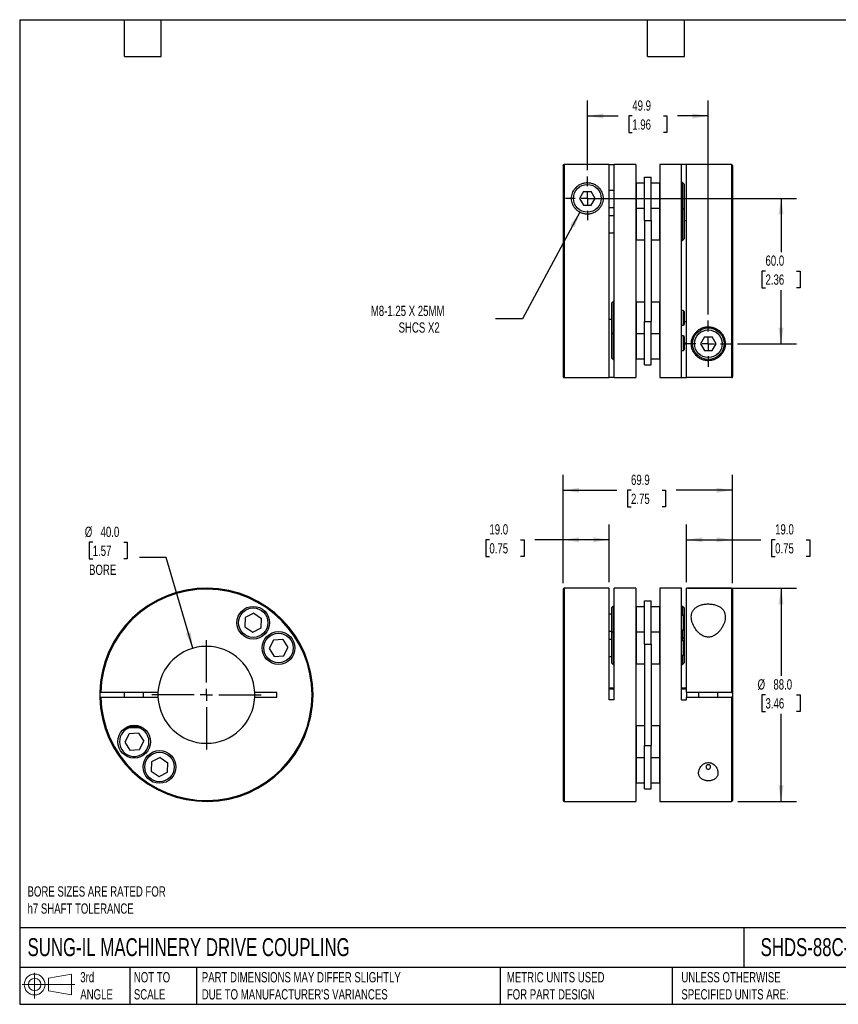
# Model space of a CAD drawing. Header units: millimetres. Extents: x 13 to 546, y 13 to 419.
# Tile 1 of 2: x 13 to 350, y 13 to 419. Entities that reach past the tile are written whole.
import ezdxf

# ---------------------------------------------------------------- set-up
doc = ezdxf.new("R2010")
doc.units = ezdxf.units.MM
doc.header["$LTSCALE"] = 2
doc.linetypes.add('SLD-Center', pattern=[19.05, 15.24, -1.27, 1.27, -1.27])
doc.linetypes.add('SLD-Solid', pattern=[0])
doc.layers.add('CENTER', color=40, linetype='SLD-Center')
doc.layers.add('SLD-DEFPOINTS', color=7, linetype='Continuous')
doc.layers.add('DIMENSIONS', color=140, linetype='SLD-Solid', lineweight=25)
doc.layers.add('TEXT', color=140, linetype='SLD-Solid', lineweight=25)
doc.styles.add('SLDTEXTSTYLE0', font='TXT', dxfattribs={"width": 0.7})
doc.dimstyles.new('SLDDIMSTYLE0', dxfattribs={"dimtxt": 4.316016, "dimasz": 6.604, "dimexe": 0, "dimexo": 0.0625, "dimgap": 1.079004, "dimtad": 0, "dimtih": 1, "dimtoh": 1, "dimdec": 1, "dimrnd": 1e-09, "dimzin": 4, "dimdsep": 46, "dimtxsty": 'SLDTEXTSTYLE0', "dimsah": 1, "dimcen": 0.09, "dimadec": 0, "dimazin": 1, "dimtfac": 1, "dimtdec": 1, "dimtofl": 0, "dimtmove": 0, "dimatfit": 3, "dimfxl": 0, "dimfrac": 2, "dimtolj": 1, "dimtzin": 12, "dimarcsym": 0})
doc.dimstyles.new('SLDDIMSTYLE1', dxfattribs={"dimtxt": 4.316016, "dimasz": 6.604, "dimexe": 0, "dimexo": 0.0625, "dimgap": 1.079004, "dimtad": 0, "dimtih": 1, "dimtoh": 1, "dimdec": 1, "dimrnd": 1e-09, "dimzin": 12, "dimdsep": 46, "dimtxsty": 'SLDTEXTSTYLE0', "dimsah": 1, "dimcen": 0.09, "dimadec": 0, "dimazin": 3, "dimtfac": 1, "dimtdec": 1, "dimtofl": 0, "dimtmove": 0, "dimatfit": 3, "dimfxl": 0, "dimfrac": 2, "dimtolj": 1, "dimtzin": 12, "dimarcsym": 0})
doc.dimstyles.new('SLDDIMSTYLE2', dxfattribs={"dimtxt": 4.316016, "dimasz": 6.604, "dimexe": 0, "dimexo": 0.0625, "dimgap": 1.079004, "dimtad": 0, "dimtih": 1, "dimtoh": 1, "dimdec": 1, "dimrnd": 1e-09, "dimzin": 4, "dimdsep": 46, "dimtxsty": 'SLDTEXTSTYLE0', "dimsah": 1, "dimcen": 0, "dimadec": 0, "dimazin": 1, "dimtfac": 1, "dimtdec": 1, "dimtofl": 0, "dimtmove": 0, "dimatfit": 3, "dimfxl": 0, "dimfrac": 2, "dimtolj": 1, "dimtzin": 12, "dimarcsym": 0})
doc.dimstyles.new('SLDDIMSTYLE3', dxfattribs={"dimtxt": 4.316016, "dimasz": 6.604, "dimexe": 0, "dimexo": 0.0625, "dimgap": 1.079004, "dimtad": 0, "dimtih": 1, "dimtoh": 1, "dimdec": 1, "dimrnd": 1e-09, "dimzin": 12, "dimdsep": 46, "dimtxsty": 'SLDTEXTSTYLE0', "dimsah": 1, "dimcen": 0, "dimadec": 0, "dimazin": 3, "dimtfac": 1, "dimtdec": 1, "dimtofl": 0, "dimtmove": 0, "dimatfit": 3, "dimfxl": 0, "dimfrac": 2, "dimtolj": 1, "dimtzin": 12, "dimarcsym": 0})

# ---------------------------------------------------------------- blocks, each defined once
blk = doc.blocks.new('Block11')
at = {"color": 7, "linetype": 'SLD-Solid', "lineweight": 18}
for p, q in [((5.18, 10.62), (5.18, 0)), ((10.96, 8.33), (20.35, 10.06)), ((10.96, 3.19), (10.96, 8.33)), ((20.35, 10.06), (20.35, 1.46)), ((0, 5.76), (21.75, 5.76)), ((10.96, 3.19), (20.35, 1.46))]:
    blk.add_line(p, q, dxfattribs=at)
for radius in [4.3, 2.57]:
    blk.add_circle((5.18, 5.76), radius, dxfattribs=at)
blk = doc.blocks.new('Block12')
at = {"layer": 'SLD-DEFPOINTS'}
blk.add_blockref('Block11', (0, 0), dxfattribs=at)
blk = doc.blocks.new('_D')
at = {"layer": 'DIMENSIONS'}
for p, q in [((288.38, 184.44), (333.21, 184.44)), ((326.86, 184.44), (326.86, 148.26)), ((320.45, 140.44), (319, 140.44)), ((319, 140.44), (319, 133.58)), ((333.27, 140.44), (334.72, 140.44)), ((334.72, 140.44), (334.72, 133.58)), ((319, 133.58), (320.45, 133.58)), ((326.86, 96.44), (326.86, 132.61)), ((334.72, 133.58), (333.27, 133.58)), ((308.98, 96.44), (333.21, 96.44))]:
    blk.add_line(p, q, dxfattribs=at)
for points in [[(326.86, 184.44), (325.85, 177.83), (327.88, 177.83)], [(326.86, 96.44), (327.88, 103.04), (325.85, 103.04)]]:
    blk.add_solid(points, dxfattribs=at)
at = {"layer": 'DIMENSIONS', "char_height": 4.233, "attachment_point": 1, "style": 'SLDTEXTSTYLE0'}
for s, insert in [('%%c', (317.19, 146.86)), ('88.0', (323.71, 146.86)), ('3.46', (320.45, 139.03))]:
    blk.add_mtext(s, dxfattribs=dict(at, insert=insert))
blk = doc.blocks.new('_D_1')
at = {"layer": 'DIMENSIONS'}
for p, q in [((287.84, 186.98), (287.84, 210.79)), ((306.84, 186.58), (306.84, 210.79)), ((287.84, 204.44), (306.84, 204.44)), ((306.84, 204.44), (318.57, 204.44)), ((324.42, 204.44), (322.97, 204.44)), ((322.97, 204.44), (322.97, 197.58)), ((337.25, 204.44), (338.7, 204.44)), ((338.7, 204.44), (338.7, 197.58)), ((322.97, 197.58), (324.42, 197.58)), ((338.7, 197.58), (337.25, 197.58))]:
    blk.add_line(p, q, dxfattribs=at)
for points in [[(287.84, 204.44), (294.44, 203.42), (294.44, 205.45)], [(306.84, 204.44), (300.24, 205.45), (300.24, 203.42)]]:
    blk.add_solid(points, dxfattribs=at)
at = {"layer": 'DIMENSIONS', "char_height": 4.233, "attachment_point": 1, "style": 'SLDTEXTSTYLE0'}
for s, insert in [('19.0', (324.42, 210.86)), ('0.75', (324.42, 203.03))]:
    blk.add_mtext(s, dxfattribs=dict(at, insert=insert))
blk = doc.blocks.new('_D_2')
at = {"layer": 'DIMENSIONS'}
for p, q in [((236.94, 186.58), (236.94, 210.79)), ((255.94, 186.98), (255.94, 210.79)), ((206.53, 204.44), (205.08, 204.44)), ((205.08, 204.44), (205.08, 197.58)), ((219.36, 204.44), (220.81, 204.44)), ((220.81, 204.44), (220.81, 197.58)), ((236.94, 204.44), (225.21, 204.44)), ((255.94, 204.44), (236.94, 204.44)), ((205.08, 197.58), (206.53, 197.58)), ((220.81, 197.58), (219.36, 197.58))]:
    blk.add_line(p, q, dxfattribs=at)
for points in [[(236.94, 204.44), (243.54, 203.42), (243.54, 205.45)], [(255.94, 204.44), (249.34, 205.45), (249.34, 203.42)]]:
    blk.add_solid(points, dxfattribs=at)
at = {"layer": 'DIMENSIONS', "char_height": 4.233, "attachment_point": 1, "style": 'SLDTEXTSTYLE0'}
for s, insert in [('19.0', (206.53, 210.86)), ('0.75', (206.53, 203.03))]:
    blk.add_mtext(s, dxfattribs=dict(at, insert=insert))
blk = doc.blocks.new('_D_3')
at = {"layer": 'DIMENSIONS'}
for p, q in [((236.94, 186.58), (236.94, 231.21)), ((306.84, 186.58), (306.84, 231.21)), ((236.94, 224.86), (259.1, 224.86)), ((264.95, 224.86), (263.5, 224.86)), ((263.5, 224.86), (263.5, 218)), ((277.78, 224.86), (279.22, 224.86)), ((279.22, 224.86), (279.22, 218)), ((306.84, 224.86), (283.62, 224.86)), ((263.5, 218), (264.95, 218)), ((279.22, 218), (277.78, 218))]:
    blk.add_line(p, q, dxfattribs=at)
for points in [[(236.94, 224.86), (243.54, 223.85), (243.54, 225.88)], [(306.84, 224.86), (300.24, 225.88), (300.24, 223.85)]]:
    blk.add_solid(points, dxfattribs=at)
at = {"layer": 'DIMENSIONS', "char_height": 4.233, "attachment_point": 1, "style": 'SLDTEXTSTYLE0'}
for s, insert in [('69.9', (264.95, 231.29)), ('2.75', (264.95, 223.46))]:
    blk.add_mtext(s, dxfattribs=dict(at, insert=insert))
blk = doc.blocks.new('_D_5')
at = {"layer": 'DIMENSIONS'}
for p, q in [((249.48, 345.35), (333.21, 345.35)), ((326.86, 345.35), (326.86, 323.17)), ((320.45, 315.35), (319, 315.35)), ((319, 315.35), (319, 308.49)), ((333.27, 315.35), (334.72, 315.35)), ((334.72, 315.35), (334.72, 308.49)), ((319, 308.49), (320.45, 308.49)), ((326.86, 285.35), (326.86, 307.52)), ((334.72, 308.49), (333.27, 308.49)), ((308.92, 285.35), (333.21, 285.35))]:
    blk.add_line(p, q, dxfattribs=at)
for points in [[(326.86, 345.35), (325.85, 338.74), (327.88, 338.74)], [(326.86, 285.35), (327.88, 291.95), (325.85, 291.95)]]:
    blk.add_solid(points, dxfattribs=at)
at = {"layer": 'DIMENSIONS', "char_height": 4.233, "attachment_point": 1, "style": 'SLDTEXTSTYLE0'}
for s, insert in [('60.0', (320.45, 321.77)), ('2.36', (320.45, 313.94))]:
    blk.add_mtext(s, dxfattribs=dict(at, insert=insert))
blk = doc.blocks.new('_D_6')
at = {"layer": 'DIMENSIONS'}
for p, q in [((246.94, 356.93), (246.94, 385.71)), ((296.84, 297.43), (296.84, 385.71)), ((246.94, 379.36), (259.63, 379.36)), ((265.48, 379.36), (264.03, 379.36)), ((264.03, 379.36), (264.03, 372.5)), ((278.3, 379.36), (279.75, 379.36)), ((279.75, 379.36), (279.75, 372.5)), ((296.84, 379.36), (284.15, 379.36)), ((264.03, 372.5), (265.48, 372.5)), ((279.75, 372.5), (278.3, 372.5))]:
    blk.add_line(p, q, dxfattribs=at)
for points in [[(246.94, 379.36), (253.54, 378.34), (253.54, 380.37)], [(296.84, 379.36), (290.24, 380.37), (290.24, 378.34)]]:
    blk.add_solid(points, dxfattribs=at)
at = {"layer": 'DIMENSIONS', "char_height": 4.233, "attachment_point": 1, "style": 'SLDTEXTSTYLE0'}
for s, insert in [('49.9', (265.48, 385.78)), ('1.96', (265.48, 377.95))]:
    blk.add_mtext(s, dxfattribs=dict(at, insert=insert))
blk = doc.blocks.new('_D_7')
at = {"layer": 'DIMENSIONS'}
for p, q in [((243.86, 339.62), (220.14, 295.57)), ((220.14, 295.57), (209.03, 295.57))]:
    blk.add_line(p, q, dxfattribs=at)
blk.add_solid([(243.86, 339.62), (239.83, 334.29), (241.62, 333.33)], dxfattribs=at)
at = {"layer": 'DIMENSIONS', "attachment_point": 1, "style": 'SLDTEXTSTYLE0'}
for s, insert, char_height in [('M8-1.25 X 25MM', (157.58, 301.03), 4.2333), ('SHCS X2', (169.05, 294.17), 4.233)]:
    blk.add_mtext(s, dxfattribs=dict(at, insert=insert, char_height=char_height))
blk = doc.blocks.new('SW_CENTERMARKSYMBOL_1')
at = {"layer": 'CENTER', "color": 0}
for p, q in [((0, 5.08), (0, 9.54)), ((-5.08, 0), (-9.54, 0)), ((0, 0), (-2.54, 0)), ((0, 0), (0, 2.54)), ((0, 0), (0, -2.54)), ((0, 0), (2.54, 0)), ((5.08, 0), (9.54, 0)), ((0, -5.08), (0, -9.54))]:
    blk.add_line(p, q, dxfattribs=at)
blk = doc.blocks.new('SW_CENTERMARKSYMBOL_2')
at = {"layer": 'CENTER', "color": 0}
for p, q in [((0, 5.08), (0, 9.04)), ((-5.08, 0), (-9.04, 0)), ((0, 0), (-2.54, 0)), ((0, 0), (0, 2.54)), ((0, 0), (0, -2.54)), ((0, 0), (2.54, 0)), ((5.08, 0), (9.04, 0)), ((0, -5.08), (0, -9.04))]:
    blk.add_line(p, q, dxfattribs=at)
blk = doc.blocks.new('_D_8')
at = {"layer": 'DIMENSIONS'}
for p, q in [((42.82, 203.39), (41.37, 203.39)), ((41.37, 203.39), (41.37, 196.53)), ((55.64, 203.39), (57.09, 203.39)), ((57.09, 203.39), (57.09, 196.53)), ((41.37, 196.53), (42.82, 196.53)), ((57.09, 196.53), (55.64, 196.53)), ((73.19, 197.12), (62.08, 197.12)), ((84.13, 159.64), (73.19, 197.12))]:
    blk.add_line(p, q, dxfattribs=at)
blk.add_solid([(84.13, 159.64), (83.26, 166.26), (81.31, 165.69)], dxfattribs=at)
at = {"layer": 'DIMENSIONS', "char_height": 4.233, "attachment_point": 1, "style": 'SLDTEXTSTYLE0'}
for s, insert in [('%%c', (39.56, 209.82)), ('40.0', (46.08, 209.82)), ('1.57', (42.82, 201.99)), ('BORE', (41.32, 194.16))]:
    blk.add_mtext(s, dxfattribs=dict(at, insert=insert))
blk = doc.blocks.new('SW_CENTERMARKSYMBOL_3')
at = {"layer": 'CENTER', "color": 0}
for p, q in [((0, 5.08), (0, 22.54)), ((-5.08, 0), (-22.54, 0)), ((0, 0), (-2.54, 0)), ((0, 0), (0, 2.54)), ((0, 0), (0, -2.54)), ((0, 0), (2.54, 0)), ((5.08, 0), (22.54, 0)), ((0, -5.08), (0, -22.54))]:
    blk.add_line(p, q, dxfattribs=at)

msp = doc.modelspace()

# ---------------------------------------------------------------- linework, layer by layer
for p, q in [((236.94, 358.93), (236.94, 271.75)), ((255.94, 359.33), (237.34, 359.33)), ((237.34, 359.33), (237.34, 271.35)), ((255.94, 271.35), (255.94, 359.33)), ((255.94, 359.3), (257.94, 359.3)), ((266.94, 359.35), (257.94, 359.35)), ((257.94, 271.35), (257.94, 359.35)), ((266.94, 359.35), (266.94, 271.35)), ((285.84, 359.35), (276.84, 359.35)), ((276.84, 359.35), (276.84, 271.35)), ((285.84, 271.35), (285.84, 359.35)), ((287.84, 359.3), (285.84, 359.3)), ((306.44, 359.35), (287.84, 359.35)), ((287.84, 271.36), (287.84, 359.35)), ((306.44, 359.35), (306.44, 271.36)), ((306.84, 358.95), (306.84, 271.76)), ((270.54, 336.22), (270.54, 354.08)), ((270.54, 354.08), (273.24, 354.08)), ((273.24, 336.22), (273.24, 354.08)), ((267.14, 351.62), (266.94, 351.42)), ((270.54, 351.62), (267.14, 351.62)), ((267.14, 351.62), (267.14, 341.18)), ((276.64, 351.62), (273.24, 351.62)), ((276.84, 351.42), (276.64, 351.62)), ((276.64, 351.62), (276.64, 341.18)), ((286.16, 351.87), (285.84, 351.87)), ((286.84, 351.19), (286.16, 351.87)), ((286.16, 351.87), (286.16, 341.43)), ((286.84, 351.19), (286.84, 340.76)), ((245.32, 348.15), (243.71, 345.35)), ((245.32, 348.15), (248.56, 348.15)), ((250.17, 345.35), (248.56, 348.15)), ((257.94, 348.62), (255.94, 348.62)), ((243.71, 345.35), (245.32, 342.55)), ((245.32, 342.55), (248.56, 342.55)), ((248.56, 342.55), (250.17, 345.35)), ((255.94, 341.62), (257.94, 341.62)), ((286.16, 341.43), (285.84, 341.43)), ((286.84, 340.76), (286.16, 341.43)), ((286.16, 341.43), (286.16, 327.93)), ((257.94, 338.18), (255.94, 338.18)), ((267.14, 341.18), (266.94, 340.98)), ((270.54, 341.18), (267.14, 341.18)), ((267.14, 341.18), (267.14, 328.18)), ((276.64, 341.18), (273.24, 341.18)), ((276.84, 340.98), (276.64, 341.18)), ((276.64, 341.18), (276.64, 328.18)), ((286.84, 340.76), (286.84, 328.61)), ((270.54, 336.22), (273.24, 336.22)), ((270.54, 336.22), (270.54, 294.47)), ((273.24, 336.22), (273.24, 294.47)), ((286.84, 336.25), (287.84, 336.25)), ((255.94, 331.18), (257.94, 331.18)), ((266.94, 328.38), (267.14, 328.18)), ((267.14, 328.18), (270.54, 328.18)), ((273.24, 328.18), (276.64, 328.18)), ((276.64, 328.18), (276.84, 328.38)), ((285.84, 327.93), (286.16, 327.93)), ((286.16, 327.93), (286.84, 328.61)), ((257.61, 302.76), (256.94, 302.09)), ((256.94, 302.09), (256.94, 289.94)), ((257.94, 302.76), (257.61, 302.76)), ((257.61, 302.76), (257.61, 289.26)), ((267.14, 302.51), (266.94, 302.31)), ((270.54, 302.51), (267.14, 302.51)), ((267.14, 302.51), (267.14, 289.51)), ((276.64, 302.51), (273.24, 302.51)), ((276.84, 302.31), (276.64, 302.51)), ((276.64, 302.51), (276.64, 289.51)), ((286.54, 299.01), (285.84, 299.01)), ((286.84, 298.71), (286.54, 299.01)), ((286.54, 299.01), (286.54, 293.01)), ((286.84, 298.71), (286.84, 293.31)), ((255.94, 295.45), (256.94, 295.45)), ((270.54, 294.47), (273.24, 294.47)), ((270.54, 276.61), (270.54, 294.47)), ((273.24, 276.61), (273.24, 294.47)), ((285.84, 293.01), (286.54, 293.01)), ((286.54, 293.01), (286.84, 293.31)), ((287.84, 294.44), (286.84, 294.44)), ((256.94, 289.94), (257.61, 289.26)), ((256.94, 289.94), (256.94, 279.5)), ((257.61, 289.26), (257.94, 289.26)), ((257.61, 289.26), (257.61, 278.82)), ((266.94, 289.71), (267.14, 289.51)), ((267.14, 289.51), (270.54, 289.51)), ((267.14, 289.51), (267.14, 279.07)), ((273.24, 289.51), (276.64, 289.51)), ((276.64, 289.51), (276.84, 289.71)), ((276.64, 289.51), (276.64, 279.07)), ((286.54, 288.57), (285.84, 288.57)), ((286.84, 288.27), (286.54, 288.57)), ((286.54, 288.57), (286.54, 282.57)), ((286.84, 288.27), (286.84, 282.87)), ((287.84, 285.56), (286.84, 285.56)), ((286.84, 285.36), (287.84, 285.36)), ((295.22, 288.15), (293.61, 285.35)), ((293.61, 285.35), (295.22, 282.55)), ((295.22, 288.15), (298.46, 288.15)), ((300.07, 285.35), (298.46, 288.15)), ((298.46, 282.55), (300.07, 285.35)), ((285.84, 282.57), (286.54, 282.57)), ((286.54, 282.57), (286.84, 282.87)), ((295.22, 282.55), (298.46, 282.55)), ((256.94, 279.5), (257.61, 278.82)), ((257.61, 278.82), (257.94, 278.82)), ((266.94, 279.27), (267.14, 279.07)), ((267.14, 279.07), (270.54, 279.07)), ((270.54, 276.61), (273.24, 276.61)), ((273.24, 279.07), (276.64, 279.07)), ((276.64, 279.07), (276.84, 279.27)), ((237.34, 271.35), (255.94, 271.35)), ((257.94, 271.39), (255.94, 271.39)), ((257.94, 271.35), (266.94, 271.35)), ((276.84, 271.35), (285.84, 271.35)), ((285.84, 271.39), (287.84, 271.39)), ((306.44, 271.36), (287.84, 271.36)), ((236.94, 184.04), (236.94, 96.84)), ((255.94, 184.44), (237.34, 184.44)), ((237.34, 184.44), (237.34, 96.44)), ((255.94, 138.44), (255.94, 184.44)), ((266.94, 184.44), (257.94, 184.44)), ((257.94, 138.44), (257.94, 184.44)), ((266.94, 184.44), (266.94, 96.44)), ((285.84, 184.44), (276.84, 184.44)), ((276.84, 184.44), (276.84, 96.44)), ((285.84, 138.44), (285.84, 184.44)), ((306.44, 184.44), (287.84, 184.44)), ((287.84, 141.44), (287.84, 184.44)), ((306.44, 184.44), (306.44, 141.44)), ((306.84, 184.04), (306.84, 141.44)), ((270.54, 161.31), (270.54, 179.17)), ((270.54, 179.17), (273.24, 179.17)), ((273.24, 161.31), (273.24, 179.17)), ((257.61, 176.96), (256.94, 176.29)), ((256.94, 176.29), (256.94, 165.85)), ((257.94, 176.96), (257.61, 176.96)), ((257.61, 176.96), (257.61, 166.52)), ((267.14, 176.71), (266.94, 176.51)), ((270.54, 176.71), (267.14, 176.71)), ((267.14, 176.71), (267.14, 166.27)), ((276.64, 176.71), (273.24, 176.71)), ((276.84, 176.51), (276.64, 176.71)), ((276.64, 176.71), (276.64, 166.27)), ((286.16, 176.96), (285.84, 176.96)), ((286.84, 176.29), (286.16, 176.96)), ((286.16, 176.96), (286.16, 173.21)), ((286.84, 176.29), (286.84, 172.91)), ((105.8, 172.33), (105.6, 168.44)), ((109.28, 174.1), (105.8, 172.33)), ((109.28, 174.1), (112.54, 171.98)), ((112.34, 168.09), (112.54, 171.98)), ((256.94, 173.71), (255.94, 173.71)), ((286.54, 173.21), (285.84, 173.21)), ((286.84, 172.91), (286.54, 173.21)), ((286.54, 173.21), (286.54, 167.21)), ((286.84, 172.91), (286.84, 167.51)), ((105.6, 168.44), (108.87, 166.32)), ((108.87, 166.32), (112.34, 168.09)), ((255.94, 166.71), (256.94, 166.71)), ((285.84, 167.21), (286.54, 167.21)), ((286.16, 167.21), (286.16, 163.46)), ((286.54, 167.21), (286.84, 167.51)), ((286.84, 167.51), (286.84, 164.14)), ((117.39, 163.04), (115.62, 159.57)), ((121.28, 163.24), (117.39, 163.04)), ((121.28, 163.24), (123.4, 159.98)), ((256.94, 163.27), (255.94, 163.27)), ((257.61, 166.52), (256.94, 165.85)), ((256.94, 165.85), (256.94, 153.7)), ((257.94, 166.52), (257.61, 166.52)), ((257.61, 166.52), (257.61, 153.02)), ((267.14, 166.27), (266.94, 166.07)), ((270.54, 166.27), (267.14, 166.27)), ((267.14, 166.27), (267.14, 153.27)), ((276.64, 166.27), (273.24, 166.27)), ((276.84, 166.07), (276.64, 166.27)), ((276.64, 166.27), (276.64, 153.27)), ((285.84, 163.46), (286.16, 163.46)), ((286.54, 162.77), (285.84, 162.77)), ((286.16, 163.46), (286.84, 164.14)), ((286.16, 163.46), (286.16, 162.77)), ((286.84, 162.47), (286.54, 162.77)), ((286.54, 162.77), (286.54, 156.77)), ((286.84, 164.14), (286.84, 162.47)), ((115.62, 159.57), (117.74, 156.3)), ((121.63, 156.5), (123.4, 159.98)), ((270.54, 161.31), (273.24, 161.31)), ((270.54, 161.31), (270.54, 119.57)), ((273.24, 161.31), (273.24, 119.57)), ((286.84, 162.47), (286.84, 157.07)), ((117.74, 156.3), (121.63, 156.5)), ((255.94, 156.27), (256.94, 156.27)), ((285.84, 156.77), (286.54, 156.77)), ((286.16, 156.77), (286.16, 153.02)), ((286.54, 156.77), (286.84, 157.07)), ((286.84, 157.07), (286.84, 153.7)), ((256.94, 153.7), (257.61, 153.02)), ((257.61, 153.02), (257.94, 153.02)), ((266.94, 153.47), (267.14, 153.27)), ((267.14, 153.27), (270.54, 153.27)), ((273.24, 153.27), (276.64, 153.27)), ((276.64, 153.27), (276.84, 153.47)), ((285.84, 153.02), (286.16, 153.02)), ((286.16, 153.02), (286.84, 153.7)), ((257.94, 143.25), (255.94, 143.25)), ((255.94, 142.85), (257.94, 142.85)), ((287.84, 143.15), (285.84, 143.15)), ((285.84, 142.95), (287.84, 142.95)), ((69.76, 141.44), (46.15, 141.44)), ((46.15, 139.44), (69.76, 139.44)), ((55.74, 141.44), (55.74, 139.44)), ((63.74, 139.44), (63.74, 141.44)), ((118.74, 141.44), (109.71, 141.44)), ((109.71, 139.44), (118.74, 139.44)), ((118.74, 139.44), (118.74, 141.44)), ((257.94, 138.44), (255.94, 138.44)), ((285.84, 138.44), (287.84, 138.44)), ((306.44, 141.44), (287.84, 141.44)), ((287.84, 141.44), (287.84, 139.44)), ((287.84, 138.44), (287.84, 139.44)), ((287.84, 139.44), (306.44, 139.44)), ((292.84, 141.44), (292.84, 139.44)), ((300.84, 139.44), (300.84, 141.44)), ((306.44, 139.44), (306.44, 96.44)), ((306.84, 141.44), (306.84, 139.44)), ((306.84, 139.44), (306.84, 96.84)), ((56.57, 126.94), (59.74, 126.94)), ((57.38, 127.34), (62.55, 127.34)), ((59.74, 126.94), (63.34, 126.94)), ((63.34, 126.94), (63.35, 126.95)), ((267.14, 127.6), (266.94, 127.4)), ((270.54, 127.6), (267.14, 127.6)), ((267.14, 127.6), (267.14, 114.6)), ((276.64, 127.6), (273.24, 127.6)), ((276.84, 127.4), (276.64, 127.6)), ((276.64, 127.6), (276.64, 114.6)), ((57.84, 124.37), (56.07, 120.9)), ((61.73, 124.58), (57.84, 124.37)), ((61.73, 124.58), (63.86, 121.31)), ((56.07, 120.9), (58.2, 117.63)), ((62.09, 117.83), (63.86, 121.31)), ((270.54, 101.7), (270.54, 119.57)), ((270.54, 119.57), (273.24, 119.57)), ((273.24, 101.7), (273.24, 119.57)), ((58.2, 117.63), (62.09, 117.83)), ((70.61, 114.56), (67.13, 112.79)), ((70.61, 114.56), (73.87, 112.43)), ((266.94, 114.8), (267.14, 114.6)), ((267.14, 114.6), (270.54, 114.6)), ((267.14, 114.6), (267.14, 104.16)), ((273.24, 114.6), (276.64, 114.6)), ((276.64, 114.6), (276.84, 114.8)), ((276.64, 114.6), (276.64, 104.16)), ((67.13, 112.79), (66.93, 108.9)), ((73.67, 108.54), (73.87, 112.43)), ((66.93, 108.9), (70.2, 106.77)), ((70.2, 106.77), (73.67, 108.54)), ((266.94, 104.36), (267.14, 104.16)), ((267.14, 104.16), (270.54, 104.16)), ((270.54, 101.7), (273.24, 101.7)), ((273.24, 104.16), (276.64, 104.16)), ((276.64, 104.16), (276.84, 104.36)), ((237.34, 96.44), (266.94, 96.44)), ((276.84, 96.44), (306.44, 96.44))]:
    msp.add_line(p, q)
at = {"flags": 128}
msp.add_lwpolyline([(45.75, 141.44), (45.74, 140.53), (45.75, 139.44)], dxfattribs=at)
for centre, radius in [((246.94, 345.35), 5.7), ((296.84, 285.35), 6.5), ((296.84, 285.35), 5.7), ((109.07, 170.21), 6.75), ((109.07, 170.21), 6.07), ((119.51, 159.77), 6.75), ((119.51, 159.77), 6.08), ((59.96, 121.1), 6.75), ((70.4, 110.66), 6.75), ((70.4, 110.66), 6.08)]:
    msp.add_circle(centre, radius)
for centre, radius, start, end in [((306.44, 358.95), 0.4, 0, 90), ((237.34, 271.75), 0.4, 180, 270), ((89.74, 140.44), 44, 181.3023, 178.6977), ((89.74, 140.44), 43.6, 181.3142, 178.6858), ((237.34, 184.04), 0.4, 90, 180), ((306.44, 184.04), 0.4, 0, 90), ((89.74, 140.44), 20, 2.866, 177.134), ((89.74, 140.44), 20, 177.134, 182.866), ((89.74, 140.44), 20, 182.866, 357.134), ((89.74, 140.44), 20, 357.134, 2.866), ((59.96, 121.1), 6.08, 106.1695, 180), ((59.96, 121.1), 6.08, 180, 73.8305), ((237.34, 96.84), 0.4, 180, 270), ((306.44, 96.84), 0.4, 270, 0)]:
    msp.add_arc(centre, radius, start, end)
for points, knots in [([(236.94, 358.93), (236.94, 359.04), (236.98, 359.14), (237.13, 359.29), (237.23, 359.33), (237.34, 359.33)], [0, 0, 0, 0, 0.5, 0.5, 1, 1, 1, 1]), ([(240.44, 345.35), (240.44, 344.97), (240.47, 344.58), (240.61, 343.81), (240.72, 343.42), (241.01, 342.66), (241.19, 342.28), (241.65, 341.54), (241.92, 341.19), (242.4, 340.69), (242.57, 340.53), (242.93, 340.23), (243.12, 340.08), (243.52, 339.81), (243.73, 339.69), (244.17, 339.46), (244.4, 339.36), (244.87, 339.18), (245.11, 339.1), (245.6, 338.98), (245.85, 338.93), (246.62, 338.83), (247.13, 338.83), (247.91, 338.91), (248.16, 338.96), (248.65, 339.07), (248.9, 339.14), (249.6, 339.4), (250.05, 339.62), (250.66, 340.01), (250.85, 340.15), (251.22, 340.45), (251.4, 340.61), (251.88, 341.1), (252.16, 341.45), (252.63, 342.18), (252.83, 342.56), (253.13, 343.32), (253.24, 343.71), (253.39, 344.47), (253.43, 344.86), (253.44, 345.61), (253.42, 345.98), (253.31, 346.7), (253.22, 347.05), (252.99, 347.74), (252.85, 348.07), (252.51, 348.71), (252.32, 349.01), (251.87, 349.6), (251.61, 349.88), (251.04, 350.4), (250.73, 350.65), (250.2, 350.97), (250.01, 351.08), (249.62, 351.27), (249.41, 351.36), (248.98, 351.52), (248.75, 351.59), (248.28, 351.71), (248.03, 351.76), (247.53, 351.82), (247.27, 351.84), (246.75, 351.85), (246.49, 351.84), (245.99, 351.78), (245.74, 351.74), (245.26, 351.63), (245.03, 351.56), (244.59, 351.41), (244.38, 351.32), (243.97, 351.13), (243.78, 351.03), (243.24, 350.71), (242.92, 350.47), (242.34, 349.95), (242.08, 349.68), (241.62, 349.1), (241.42, 348.8), (241.07, 348.17), (240.92, 347.83), (240.57, 346.82), (240.44, 346.1), (240.44, 345.35)], [0, 0, 0, 0, 0.03125, 0.03125, 0.0625, 0.0625, 0.09375, 0.09375, 0.125, 0.125, 0.140625, 0.140625, 0.15625, 0.15625, 0.171875, 0.171875, 0.1875, 0.1875, 0.203125, 0.203125, 0.21875, 0.21875, 0.25, 0.25, 0.265625, 0.265625, 0.28125, 0.28125, 0.3125, 0.3125, 0.328125, 0.328125, 0.34375, 0.34375, 0.375, 0.375, 0.40625, 0.40625, 0.4375, 0.4375, 0.46875, 0.46875, 0.5, 0.5, 0.53125, 0.53125, 0.5625, 0.5625, 0.59375, 0.59375, 0.625, 0.625, 0.65625, 0.65625, 0.671875, 0.671875, 0.6875, 0.6875, 0.703125, 0.703125, 0.71875, 0.71875, 0.734375, 0.734375, 0.75, 0.75, 0.765625, 0.765625, 0.78125, 0.78125, 0.796875, 0.796875, 0.8125, 0.8125, 0.84375, 0.84375, 0.875, 0.875, 0.90625, 0.90625, 0.9375, 0.9375, 1, 1, 1, 1]), ([(289.84, 285.35), (289.84, 284.94), (289.87, 284.54), (290.01, 283.76), (290.11, 283.38), (290.5, 282.28), (290.87, 281.6), (291.61, 280.67), (291.89, 280.37), (292.52, 279.82), (292.86, 279.57), (293.44, 279.22), (293.65, 279.11), (294.07, 278.91), (294.3, 278.82), (294.77, 278.65), (295.02, 278.58), (295.54, 278.46), (295.8, 278.42), (296.35, 278.36), (296.63, 278.34), (297.19, 278.35), (297.47, 278.37), (298.29, 278.48), (298.79, 278.6), (299.73, 278.95), (300.14, 279.16), (300.72, 279.51), (300.9, 279.64), (301.24, 279.89), (301.4, 280.03), (301.85, 280.44), (302.12, 280.73), (302.6, 281.35), (302.81, 281.68), (303.37, 282.71), (303.62, 283.44), (303.81, 284.61), (303.84, 285.01), (303.83, 285.82), (303.8, 286.23), (303.68, 286.85), (303.63, 287.06), (303.51, 287.47), (303.44, 287.68), (303.2, 288.31), (302.99, 288.72), (302.61, 289.31), (302.47, 289.51), (302.17, 289.89), (302.01, 290.07), (301.49, 290.6), (301.09, 290.94), (300.43, 291.36), (300.2, 291.49), (299.72, 291.73), (299.47, 291.84), (298.7, 292.12), (298.17, 292.24), (297.06, 292.36), (296.5, 292.36), (295.68, 292.25), (295.4, 292.2), (294.87, 292.07), (294.61, 291.99), (294.11, 291.8), (293.87, 291.69), (293.39, 291.44), (293.16, 291.31), (292.51, 290.87), (292.13, 290.55), (291.61, 290.01), (291.45, 289.82), (291.15, 289.44), (291.02, 289.24), (290.77, 288.85), (290.66, 288.65), (290.46, 288.24), (290.37, 288.03), (289.98, 286.99), (289.84, 286.16), (289.84, 285.35)], [0, 0, 0, 0, 0.03125, 0.03125, 0.0625, 0.0625, 0.125, 0.125, 0.15625, 0.15625, 0.1875, 0.1875, 0.203125, 0.203125, 0.21875, 0.21875, 0.234375, 0.234375, 0.25, 0.25, 0.265625, 0.265625, 0.28125, 0.28125, 0.3125, 0.3125, 0.34375, 0.34375, 0.359375, 0.359375, 0.375, 0.375, 0.40625, 0.40625, 0.4375, 0.4375, 0.5, 0.5, 0.53125, 0.53125, 0.5625, 0.5625, 0.578125, 0.578125, 0.59375, 0.59375, 0.625, 0.625, 0.640625, 0.640625, 0.65625, 0.65625, 0.6875, 0.6875, 0.703125, 0.703125, 0.71875, 0.71875, 0.75, 0.75, 0.78125, 0.78125, 0.796875, 0.796875, 0.8125, 0.8125, 0.828125, 0.828125, 0.84375, 0.84375, 0.875, 0.875, 0.890625, 0.890625, 0.90625, 0.90625, 0.921875, 0.921875, 0.9375, 0.9375, 1, 1, 1, 1]), ([(306.44, 271.36), (306.54, 271.36), (306.65, 271.4), (306.8, 271.55), (306.84, 271.65), (306.84, 271.76)], [0, 0, 0, 0, 0.5, 0.5, 1, 1, 1, 1]), ([(289.84, 172.62), (289.84, 172.24), (289.87, 171.86), (290.01, 171.07), (290.11, 170.67), (290.5, 169.48), (290.87, 168.69), (291.61, 167.53), (291.89, 167.14), (292.52, 166.41), (292.86, 166.05), (293.44, 165.56), (293.65, 165.4), (294.07, 165.11), (294.3, 164.97), (294.77, 164.72), (295.02, 164.61), (295.54, 164.43), (295.8, 164.36), (296.35, 164.27), (296.63, 164.25), (297.19, 164.25), (297.47, 164.29), (298.29, 164.45), (298.79, 164.65), (299.73, 165.16), (300.14, 165.47), (300.72, 165.97), (300.9, 166.15), (301.24, 166.5), (301.4, 166.68), (301.85, 167.23), (302.12, 167.61), (302.6, 168.38), (302.81, 168.77), (303.37, 169.96), (303.62, 170.75), (303.81, 171.92), (303.84, 172.31), (303.83, 173.06), (303.8, 173.43), (303.68, 173.96), (303.63, 174.14), (303.51, 174.49), (303.44, 174.66), (303.2, 175.15), (302.99, 175.47), (302.61, 175.91), (302.47, 176.05), (302.17, 176.33), (302.01, 176.46), (301.49, 176.82), (301.09, 177.05), (300.43, 177.33), (300.2, 177.41), (299.72, 177.56), (299.47, 177.63), (298.7, 177.81), (298.17, 177.88), (297.06, 177.96), (296.5, 177.96), (295.68, 177.89), (295.4, 177.86), (294.87, 177.78), (294.61, 177.73), (294.11, 177.61), (293.87, 177.54), (293.39, 177.38), (293.16, 177.29), (292.51, 177.01), (292.13, 176.78), (291.61, 176.41), (291.45, 176.28), (291.15, 176), (291.02, 175.86), (290.77, 175.56), (290.66, 175.41), (290.46, 175.1), (290.37, 174.93), (289.98, 174.1), (289.84, 173.38), (289.84, 172.62)], [0, 0, 0, 0, 0.03125, 0.03125, 0.0625, 0.0625, 0.125, 0.125, 0.15625, 0.15625, 0.1875, 0.1875, 0.203125, 0.203125, 0.21875, 0.21875, 0.234375, 0.234375, 0.25, 0.25, 0.265625, 0.265625, 0.28125, 0.28125, 0.3125, 0.3125, 0.34375, 0.34375, 0.359375, 0.359375, 0.375, 0.375, 0.40625, 0.40625, 0.4375, 0.4375, 0.5, 0.5, 0.53125, 0.53125, 0.5625, 0.5625, 0.578125, 0.578125, 0.59375, 0.59375, 0.625, 0.625, 0.640625, 0.640625, 0.65625, 0.65625, 0.6875, 0.6875, 0.703125, 0.703125, 0.71875, 0.71875, 0.75, 0.75, 0.78125, 0.78125, 0.796875, 0.796875, 0.8125, 0.8125, 0.828125, 0.828125, 0.84375, 0.84375, 0.875, 0.875, 0.890625, 0.890625, 0.90625, 0.90625, 0.921875, 0.921875, 0.9375, 0.9375, 1, 1, 1, 1]), ([(46.15, 141.44), (46.04, 141.44), (45.94, 141.44), (45.79, 141.44), (45.75, 141.44), (45.75, 141.44)], [0, 0, 0, 0, 0.5, 0.5, 1, 1, 1, 1]), ([(45.75, 139.44), (45.75, 139.44), (45.79, 139.44), (45.94, 139.44), (46.04, 139.44), (46.15, 139.44)], [0, 0, 0, 0, 0.5, 0.5, 1, 1, 1, 1]), ([(306.44, 141.44), (306.54, 141.44), (306.65, 141.44), (306.8, 141.44), (306.84, 141.44), (306.84, 141.44)], [0, 0, 0, 0, 0.5, 0.5, 1, 1, 1, 1]), ([(306.84, 139.44), (306.84, 139.44), (306.8, 139.44), (306.65, 139.44), (306.54, 139.44), (306.44, 139.44)], [0, 0, 0, 0, 0.5, 0.5, 1, 1, 1, 1]), ([(292.84, 108.25), (292.84, 108.04), (292.86, 107.82), (292.94, 107.41), (293, 107.21), (293.17, 106.82), (293.28, 106.63), (293.54, 106.27), (293.7, 106.1), (294.06, 105.78), (294.27, 105.63), (294.74, 105.38), (295, 105.26), (295.41, 105.13), (295.56, 105.09), (295.85, 105.03), (296, 105), (296.47, 104.94), (296.78, 104.93), (297.41, 104.96), (297.71, 105), (298.15, 105.1), (298.3, 105.14), (298.57, 105.23), (298.71, 105.28), (299.09, 105.45), (299.32, 105.58), (299.73, 105.87), (299.91, 106.03), (300.22, 106.37), (300.35, 106.56), (300.56, 106.93), (300.65, 107.13), (300.77, 107.53), (300.81, 107.74), (300.84, 108.16), (300.84, 108.37), (300.78, 109.02), (300.67, 109.46), (300.38, 110.1), (300.27, 110.31), (300.01, 110.72), (299.85, 110.93), (299.51, 111.32), (299.32, 111.5), (298.88, 111.85), (298.64, 112.01), (298.12, 112.27), (297.83, 112.37), (297.22, 112.5), (296.9, 112.52), (296.28, 112.48), (295.97, 112.41), (295.4, 112.2), (295.14, 112.06), (294.66, 111.75), (294.45, 111.58), (294.06, 111.21), (293.89, 111.01), (293.59, 110.61), (293.46, 110.4), (293.23, 109.97), (293.14, 109.76), (292.92, 109.11), (292.84, 108.68), (292.84, 108.25)], [0, 0, 0, 0, 0.03125, 0.03125, 0.0625, 0.0625, 0.09375, 0.09375, 0.125, 0.125, 0.15625, 0.15625, 0.1875, 0.1875, 0.203125, 0.203125, 0.21875, 0.21875, 0.25, 0.25, 0.28125, 0.28125, 0.296875, 0.296875, 0.3125, 0.3125, 0.34375, 0.34375, 0.375, 0.375, 0.40625, 0.40625, 0.4375, 0.4375, 0.46875, 0.46875, 0.5, 0.5, 0.5625, 0.5625, 0.59375, 0.59375, 0.625, 0.625, 0.65625, 0.65625, 0.6875, 0.6875, 0.71875, 0.71875, 0.75, 0.75, 0.78125, 0.78125, 0.8125, 0.8125, 0.84375, 0.84375, 0.875, 0.875, 0.90625, 0.90625, 0.9375, 0.9375, 1, 1, 1, 1]), ([(296.02, 110.66), (296.02, 110.54), (296.04, 110.42), (296.1, 110.18), (296.15, 110.06), (296.29, 109.86), (296.38, 109.77), (296.59, 109.64), (296.71, 109.6), (296.96, 109.6), (297.09, 109.64), (297.3, 109.77), (297.39, 109.86), (297.59, 110.17), (297.66, 110.41), (297.66, 110.79), (297.64, 110.91), (297.58, 111.15), (297.53, 111.26), (297.39, 111.47), (297.3, 111.56), (297.09, 111.69), (296.97, 111.73), (296.72, 111.73), (296.59, 111.69), (296.38, 111.56), (296.29, 111.47), (296.08, 111.16), (296.02, 110.91), (296.02, 110.66)], [0, 0, 0, 0, 0.0625, 0.0625, 0.125, 0.125, 0.1875, 0.1875, 0.25, 0.25, 0.3125, 0.3125, 0.375, 0.375, 0.5, 0.5, 0.5625, 0.5625, 0.625, 0.625, 0.6875, 0.6875, 0.75, 0.75, 0.8125, 0.8125, 0.875, 0.875, 1, 1, 1, 1])]:
    msp.add_open_spline(points, degree=3, knots=knots)
at = {"layer": 'TEXT'}
for p, q in [((12.7, 419.1), (546.1, 419.1)), ((12.7, 419.1), (12.7, 12.7)), ((55.88, 403.86), (55.88, 419.1)), ((71.12, 403.86), (71.12, 419.1)), ((271.78, 403.86), (271.78, 419.1)), ((287.02, 403.86), (287.02, 419.1)), ((55.88, 403.86), (71.12, 403.86)), ((271.78, 403.86), (287.02, 403.86)), ((546.1, 44.25), (12.7, 44.25)), ((311.52, 44.25), (311.52, 27.94)), ((546.1, 27.94), (12.7, 27.94)), ((58.09, 27.94), (58.09, 12.7)), ((85.67, 27.94), (85.67, 12.7)), ((210.97, 27.94), (210.97, 12.7)), ((282, 27.94), (282, 12.7)), ((12.7, 12.7), (546.1, 12.7))]:
    msp.add_line(p, q, dxfattribs=at)

# ---------------------------------------------------------------- block references
at = {"layer": 'CENTER'}
for name, p in [('SW_CENTERMARKSYMBOL_2', (246.94, 345.35)), ('SW_CENTERMARKSYMBOL_1', (296.84, 285.35)), ('SW_CENTERMARKSYMBOL_3', (89.74, 140.44))]:
    msp.add_blockref(name, p, dxfattribs=at)
at = {"layer": 'SLD-DEFPOINTS'}
msp.add_blockref('Block12', (13.68, 15.11), dxfattribs=at)

# ---------------------------------------------------------------- texts
at = {"layer": 'TEXT', "attachment_point": 1, "style": 'SLDTEXTSTYLE0'}
for s, insert, char_height in [('BORE SIZES ARE RATED FOR^Jh7 SHAFT TOLERANCE', (15.93, 61.39), 4.2333), ('SUNG-IL MACHINERY DRIVE COUPLING', (15.93, 40), 7.4083), ('SHDS-88C-40-42', (318.42, 40), 7.4083), ('3rd^JANGLE', (37.7, 25.99), 4.233), ('NOT TO^JSCALE', (59.81, 25.99), 4.2333), ("PART DIMENSIONS MAY DIFFER SLIGHTLY ^JDUE TO MANUFACTURER'S VARIANCES", (87.83, 25.99), 4.2333), ('METRIC UNITS USED ^JFOR PART DESIGN', (213.71, 25.99), 4.2333), ('UNLESS OTHERWISE ^JSPECIFIED UNITS ARE:', (285.74, 25.99), 4.2333)]:
    msp.add_mtext(s, dxfattribs=dict(at, insert=insert, char_height=char_height))

# ---------------------------------------------------------------- dimensions: what is measured, and where the dimension line sits
at = {"layer": 'DIMENSIONS'}
for base, p1, p2, dimstyle, picture, middle in [((246.94, 379.36), (296.84, 294.89), (246.94, 354.39), 'SLDDIMSTYLE1', '_D_6', (271.89, 379.36)), ((306.84, 224.86), (236.94, 184.04), (306.84, 184.04), 'SLDDIMSTYLE1', '_D_3', (271.36, 224.86)), ((236.94, 204.44), (255.94, 184.44), (236.94, 184.04), 'SLDDIMSTYLE0', '_D_2', (212.94, 204.44)), ((306.84, 204.44), (287.84, 184.44), (306.84, 184.04), 'SLDDIMSTYLE0', '_D_1', (330.83, 204.44))]:
    dim = msp.add_linear_dim(base=base, p1=p1, p2=p2, dimstyle=dimstyle, dxfattribs=at)
    dim.commit()
    dim.dimension.update_dxf_attribs({"geometry": picture, "text_midpoint": middle, "dimtype": 160})
dim = msp.add_diameter_dim_2p(p1=(250.02, 351.07), p2=(243.86, 339.62), text='M8-1.25 X 25MM\\PSHCS X2', dimstyle='SLDDIMSTYLE3', override={"dimpost": '<>'}, dxfattribs=at)
dim.commit()
dim.dimension.update_dxf_attribs({"geometry": '_D_7', "text_midpoint": (181.72, 295.57), "dimtype": 163})
dim = msp.add_linear_dim(base=(326.86, 285.35), p1=(246.94, 345.35), p2=(306.38, 285.35), angle=90, dimstyle='SLDDIMSTYLE0', dxfattribs=at)
dim.commit()
dim.dimension.update_dxf_attribs({"geometry": '_D_5', "text_midpoint": (326.86, 315.35), "dimtype": 160})
dim = msp.add_diameter_dim_2p(p1=(95.34, 121.24), p2=(84.13, 159.64), text='<>\\PBORE', dimstyle='SLDDIMSTYLE2', dxfattribs=at)
dim.commit()
dim.dimension.update_dxf_attribs({"geometry": '_D_8', "text_midpoint": (49.23, 199.36), "dimtype": 163})
dim = msp.add_linear_dim(base=(326.86, 96.44), p1=(285.84, 184.44), p2=(306.44, 96.44), angle=90, text='%%c<>', dimstyle='SLDDIMSTYLE0', dxfattribs=at)
dim.commit()
dim.dimension.update_dxf_attribs({"geometry": '_D', "text_midpoint": (326.86, 140.44), "dimtype": 160})

doc.saveas('drawing.dxf')
